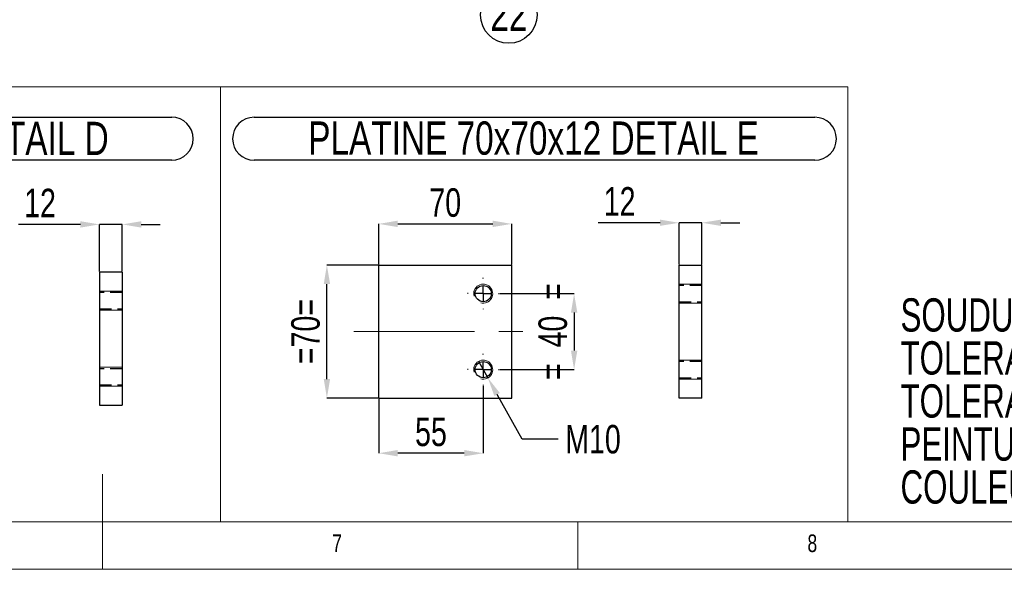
# Model space of a CAD drawing. Header units: millimetres. Extents: x 5 to 3649, y 4 to 418.
# Tile 41 of 105: x 1507 to 1611, y 4 to 62. Entities that reach past the tile are written whole.
import ezdxf

# ---------------------------------------------------------------- set-up
doc = ezdxf.new("R2010")
doc.units = ezdxf.units.MM
doc.header["$PDSIZE"] = -1
doc.linetypes.add('CENTERX2', pattern=[20.32, 12.7, -2.54, 2.54, -2.54])
doc.linetypes.add('HIDDEN', pattern=[1.905, 1.27, -0.635])
for name, color, linetype in [('COTES', 1, 'Continuous'), ('NOTES', 6, 'Continuous'), ('TRAIT-FINS', 9, 'Continuous'), ('TRAIT-MIXTES', 3, 'CENTERX2'), ('TRAIT-TIRET', 2, 'HIDDEN')]:
    doc.layers.add(name, color=color, linetype=linetype)
doc.layers.add('TRAIT-FORT', color=4, linetype='Continuous', lineweight=25)
doc.styles.add('SLDTEXTSTYLE0', font='TXT', dxfattribs={"width": 0.75})
doc.styles.add('SLDTEXTSTYLE1', font='TXT', dxfattribs={"width": 0.703217})
doc.dimstyles.new('SLDDIMSTYLE3', dxfattribs={"dimtxt": 3, "dimasz": 2, "dimexe": 0, "dimexo": 0.0625, "dimgap": 0.75, "dimtad": 1, "dimdec": 0, "dimlfac": 5, "dimrnd": 1e-09, "dimzin": 12, "dimdsep": 46, "dimtxsty": 'SLDTEXTSTYLE0', "dimsah": 1, "dimcen": 0.09, "dimadec": 0, "dimazin": 3, "dimtfac": 1, "dimtdec": 0, "dimtmove": 0, "dimatfit": 0, "dimfxl": 1, "dimfrac": 2, "dimtolj": 1, "dimtzin": 12, "dimarcsym": 0})
doc.dimstyles.new('SLDDIMSTYLE4', dxfattribs={"dimtxt": 3, "dimasz": 2, "dimexe": 0, "dimexo": 0.0625, "dimgap": 0.75, "dimtad": 1, "dimdec": 0, "dimlfac": 5, "dimrnd": 1e-09, "dimzin": 12, "dimdsep": 46, "dimtxsty": 'SLDTEXTSTYLE0', "dimsah": 1, "dimcen": 0.09, "dimadec": 0, "dimazin": 3, "dimtfac": 1, "dimtdec": 0, "dimtofl": 0, "dimtmove": 0, "dimatfit": 3, "dimfxl": 1, "dimfrac": 2, "dimtolj": 1, "dimtzin": 12, "dimarcsym": 0})
doc.dimstyles.new('SLDDIMSTYLE5', dxfattribs={"dimtxt": 3, "dimasz": 2, "dimexe": 0, "dimexo": 0.0625, "dimgap": 0.75, "dimtad": 0, "dimtih": 1, "dimtoh": 1, "dimdec": 0, "dimlfac": 5, "dimrnd": 1e-09, "dimzin": 12, "dimdsep": 46, "dimtxsty": 'SLDTEXTSTYLE0', "dimblk1": 'NONE', "dimsah": 1, "dimcen": 0, "dimadec": 0, "dimazin": 3, "dimtfac": 1, "dimtdec": 0, "dimtmove": 0, "dimatfit": 3, "dimldrblk": 'NONE', "dimfxl": 1, "dimfrac": 2, "dimtolj": 1, "dimtzin": 12, "dimarcsym": 0})

# ---------------------------------------------------------------- blocks, each defined once
blk = doc.blocks.new('SW_NOTE_74')
at = {"layer": 'NOTES', "color": 0, "char_height": 3.5, "attachment_point": 1, "style": 'SLDTEXTSTYLE1'}
for s, insert in [('SOUDURES :  A=3 CONTINUE ETANCHE', (0, 4.51)), ('TOLERANCE GENERALE : ± 1 mm', (0, -0.01)), ('TOLERANCE DE PLANEITE : ± 1 mm/m', (0, -4.54)), ('PEINTURE EPOXY EP: 60µ', (0, -9.07)), ('COULEUR : BLANC RAL 9010', (0, -13.59))]:
    blk.add_mtext(s, dxfattribs=dict(at, insert=insert))
blk = doc.blocks.new('SW_NOTE_79')
at = {"layer": 'NOTES', "color": 0}
for p, q in [((-0.11, 4.99), (62.41, 4.99)), ((62.41, 0.46), (-0.11, 0.46))]:
    blk.add_line(p, q, dxfattribs=at)
for centre, start, end in [((-0.11, 2.73), 90, 270), ((62.41, 2.73), 270, 90)]:
    blk.add_arc(centre, 2.26, start, end, dxfattribs=at)
at = {"layer": 'NOTES', "color": 0, "insert": (31.01, 4.51), "char_height": 3.5, "attachment_point": 2, "style": 'SLDTEXTSTYLE0'}
blk.add_mtext('PLATINE 150x70x12 DETAIL D', dxfattribs=at)
blk = doc.blocks.new('*D2090')
at = {"layer": 'COTES', "color": 0, "lineweight": -2, "transparency": 16777216}
for p, q in [((1557.87, 33.39), (1565.72, 33.39)), ((1565.72, 31.39), (1565.72, 27.39)), ((1557.87, 25.39), (1565.72, 25.39))]:
    blk.add_line(p, q, dxfattribs=at)
at = {"layer": 'COTES', "color": 0, "transparency": 16777216}
for points in [[(1565.39, 31.39), (1566.06, 31.39), (1565.72, 33.39)], [(1565.39, 27.39), (1566.06, 27.39), (1565.72, 25.39)]]:
    blk.add_solid(points, dxfattribs=at)
at = {"layer": 'Defpoints', "color": 0, "transparency": 16777216}
for p in [(1557.81, 33.39), (1557.81, 25.39), (1565.72, 25.39)]:
    blk.add_point(p, dxfattribs=at)
at = {"layer": 'COTES', "color": 0, "transparency": 16777216, "insert": (1561.97, 29.39), "char_height": 3, "attachment_point": 2, "rotation": 90, "style": 'SLDTEXTSTYLE0'}
blk.add_mtext('\\A1;=  40  =', dxfattribs=at)
blk = doc.blocks.new('*D2091')
at = {"layer": 'COTES', "color": 0, "lineweight": -2, "transparency": 16777216}
for p, q in [((1545.16, 36.45), (1545.16, 40.72)), ((1547.16, 40.72), (1557.16, 40.72)), ((1559.16, 36.45), (1559.16, 40.72))]:
    blk.add_line(p, q, dxfattribs=at)
at = {"layer": 'COTES', "color": 0, "transparency": 16777216}
for points in [[(1547.16, 41.06), (1547.16, 40.39), (1545.16, 40.72)], [(1557.16, 41.06), (1557.16, 40.39), (1559.16, 40.72)]]:
    blk.add_solid(points, dxfattribs=at)
at = {"layer": 'Defpoints', "color": 0, "transparency": 16777216}
for p in [(1559.16, 40.72), (1545.16, 36.39), (1559.16, 36.39)]:
    blk.add_point(p, dxfattribs=at)
at = {"layer": 'COTES', "color": 0, "transparency": 16777216, "insert": (1552.16, 44.47), "char_height": 3, "attachment_point": 2, "style": 'SLDTEXTSTYLE0'}
blk.add_mtext('\\A1;70', dxfattribs=at)
blk = doc.blocks.new('*D2092')
at = {"layer": 'COTES', "color": 0, "lineweight": -2, "transparency": 16777216}
for p, q in [((1545.1, 36.39), (1539.71, 36.39)), ((1539.71, 24.39), (1539.71, 34.39)), ((1545.1, 22.39), (1539.71, 22.39))]:
    blk.add_line(p, q, dxfattribs=at)
at = {"layer": 'COTES', "color": 0, "transparency": 16777216}
for points in [[(1539.38, 34.39), (1540.05, 34.39), (1539.71, 36.39)], [(1539.38, 24.39), (1540.05, 24.39), (1539.71, 22.39)]]:
    blk.add_solid(points, dxfattribs=at)
at = {"layer": 'Defpoints', "color": 0, "transparency": 16777216}
for p in [(1539.71, 36.39), (1545.16, 36.39), (1545.16, 22.39)]:
    blk.add_point(p, dxfattribs=at)
at = {"layer": 'COTES', "color": 0, "transparency": 16777216, "insert": (1535.96, 29.39), "char_height": 3, "attachment_point": 2, "rotation": 90, "style": 'SLDTEXTSTYLE0'}
blk.add_mtext('\\A1;=70=', dxfattribs=at)
blk = doc.blocks.new('*D2093')
at = {"layer": 'COTES', "color": 0, "lineweight": -2, "transparency": 16777216}
for p, q in [((1556.16, 23.67), (1556.16, 16.59)), ((1545.16, 22.32), (1545.16, 16.59)), ((1554.16, 16.59), (1547.16, 16.59))]:
    blk.add_line(p, q, dxfattribs=at)
at = {"layer": 'COTES', "color": 0, "transparency": 16777216}
for points in [[(1547.16, 16.93), (1547.16, 16.26), (1545.16, 16.59)], [(1554.16, 16.93), (1554.16, 16.26), (1556.16, 16.59)]]:
    blk.add_solid(points, dxfattribs=at)
at = {"layer": 'Defpoints', "color": 0, "transparency": 16777216}
for p in [(1556.16, 23.74), (1545.16, 22.39), (1545.16, 16.59)]:
    blk.add_point(p, dxfattribs=at)
at = {"layer": 'COTES', "color": 0, "transparency": 16777216, "insert": (1550.66, 20.34), "char_height": 3, "attachment_point": 2, "style": 'SLDTEXTSTYLE0'}
blk.add_mtext('\\A1;55', dxfattribs=at)
blk = doc.blocks.new('*D2094')
at = {"layer": 'COTES', "color": 0, "lineweight": -2, "transparency": 16777216}
for p, q in [((1555.67, 26.26), (1556.65, 24.51)), ((1560.24, 18.07), (1557.62, 22.77)), ((1564.03, 18.07), (1560.24, 18.07))]:
    blk.add_line(p, q, dxfattribs=at)
at = {"layer": 'COTES', "color": 0, "transparency": 16777216}
blk.add_solid([(1557.91, 22.93), (1557.33, 22.61), (1556.65, 24.51)], dxfattribs=at)
at = {"layer": 'Defpoints', "color": 0, "transparency": 16777216}
for p in [(1555.67, 26.26), (1556.65, 24.51)]:
    blk.add_point(p, dxfattribs=at)
at = {"layer": 'COTES', "color": 0, "transparency": 16777216, "insert": (1564.78, 19.57), "char_height": 3, "attachment_point": 1, "style": 'SLDTEXTSTYLE0'}
blk.add_mtext('\\A1;M10', dxfattribs=at)
blk = doc.blocks.new('_None')
blk = doc.blocks.new('SW_NOTE_81')
at = {"layer": 'NOTES', "color": 0}
for p, q in [((-0.09, 4.95), (58.91, 4.95)), ((58.91, 0.43), (-0.09, 0.43))]:
    blk.add_line(p, q, dxfattribs=at)
for centre, start, end in [((-0.09, 2.69), 90, 270), ((58.91, 2.69), 270, 90)]:
    blk.add_arc(centre, 2.26, start, end, dxfattribs=at)
at = {"layer": 'NOTES', "color": 0, "insert": (29.31, 4.51), "char_height": 3.5, "attachment_point": 2, "style": 'SLDTEXTSTYLE0'}
blk.add_mtext('PLATINE 70x70x12 DETAIL E', dxfattribs=at)
blk = doc.blocks.new('SW_CENTERMARKSYMBOL_232')
at = {"layer": 'TRAIT-MIXTES', "color": 0}
for p, q in [((0, 1.6), (0, 1.65)), ((-1.6, 0), (-1.65, 0)), ((0, 0), (-0.8, 0)), ((0, 0), (0, 0.8)), ((0, 0), (0, -0.8)), ((0, 0), (0.8, 0)), ((1.6, 0), (1.65, 0)), ((0, -1.6), (0, -1.65))]:
    blk.add_line(p, q, dxfattribs=at)
blk = doc.blocks.new('SW_CENTERMARKSYMBOL_233')
at = {"layer": 'TRAIT-MIXTES', "color": 0}
for p, q in [((0, 1.6), (0, 1.65)), ((-1.6, 0), (-1.65, 0)), ((0, 0), (-0.8, 0)), ((0, 0), (0, 0.8)), ((0, 0), (0, -0.8)), ((0, 0), (0.8, 0)), ((1.6, 0), (1.65, 0)), ((0, -1.6), (0, -1.65))]:
    blk.add_line(p, q, dxfattribs=at)
blk = doc.blocks.new('SW_NOTE_87')
at = {"layer": 'NOTES', "color": 0}
blk.add_circle((2.22, -1.99), 2.98, dxfattribs=at)
at = {"layer": 'NOTES', "color": 0, "insert": (2.23, -0.17), "char_height": 3.5, "attachment_point": 2, "style": 'SLDTEXTSTYLE0'}
blk.add_mtext('22', dxfattribs=at)
blk = doc.blocks.new('*D2164')
at = {"layer": 'COTES', "color": 0, "lineweight": -2, "transparency": 16777216}
for p, q in [((1513.78, 40.67), (1507.28, 40.67)), ((1515.78, 35.7), (1515.78, 40.67)), ((1518.18, 40.67), (1515.78, 40.67)), ((1518.18, 35.7), (1518.18, 40.67)), ((1520.18, 40.67), (1522.18, 40.67))]:
    blk.add_line(p, q, dxfattribs=at)
at = {"layer": 'COTES', "color": 0, "transparency": 16777216}
for points in [[(1513.78, 41), (1513.78, 40.33), (1515.78, 40.67)], [(1520.18, 41), (1520.18, 40.33), (1518.18, 40.67)]]:
    blk.add_solid(points, dxfattribs=at)
at = {"layer": 'Defpoints', "color": 0, "transparency": 16777216}
for p in [(1515.78, 40.67), (1515.78, 35.64), (1518.18, 35.64)]:
    blk.add_point(p, dxfattribs=at)
at = {"layer": 'COTES', "color": 0, "transparency": 16777216, "insert": (1509.53, 44.42), "char_height": 3, "attachment_point": 2, "style": 'SLDTEXTSTYLE0'}
blk.add_mtext('\\A1;12', dxfattribs=at)
blk = doc.blocks.new('*D2165')
at = {"layer": 'COTES', "color": 0, "lineweight": -2, "transparency": 16777216}
for p, q in [((1574.76, 40.84), (1568.26, 40.84)), ((1576.76, 36.45), (1576.76, 40.84)), ((1579.16, 40.84), (1576.76, 40.84)), ((1579.16, 36.45), (1579.16, 40.84)), ((1581.16, 40.84), (1583.16, 40.84))]:
    blk.add_line(p, q, dxfattribs=at)
at = {"layer": 'COTES', "color": 0, "transparency": 16777216}
for points in [[(1574.76, 41.17), (1574.76, 40.51), (1576.76, 40.84)], [(1581.16, 41.17), (1581.16, 40.51), (1579.16, 40.84)]]:
    blk.add_solid(points, dxfattribs=at)
at = {"layer": 'Defpoints', "color": 0, "transparency": 16777216}
for p in [(1579.16, 40.84), (1576.76, 36.39), (1579.16, 36.39)]:
    blk.add_point(p, dxfattribs=at)
at = {"layer": 'COTES', "color": 0, "transparency": 16777216, "insert": (1570.51, 44.59), "char_height": 3, "attachment_point": 2, "style": 'SLDTEXTSTYLE0'}
blk.add_mtext('\\A1;12', dxfattribs=at)

msp = doc.modelspace()

# ---------------------------------------------------------------- linework, layer by layer
at = {"lineweight": 18}
for p, q in [((1457.763565, 55.134902), (1528.514831, 55.134902)), ((1528.514831, 9.377231), (1528.514831, 55.134902)), ((1528.514831, 9.377231), (1528.514831, 55.134902)), ((1528.514831, 55.134902), (1594.514963, 55.134902)), ((1594.514963, 9.377231), (1594.514963, 55.134902)), ((1516.100449, 4.377231), (1516.100449, 14.377231)), ((1229.100449, 9.377231), (1803.100449, 9.377231)), ((1457.763565, 9.377231), (1528.514831, 9.377231)), ((1528.514831, 9.377231), (1594.514963, 9.377231)), ((1566.100449, 4.377231), (1566.100449, 9.377231)), ((1224.100449, 4.377231), (1808.100449, 4.377231))]:
    msp.add_line(p, q, dxfattribs=at)
at = {"layer": 'TRAIT-FINS', "lineweight": 18}
for p, q in [((1579.159324, 34.387131), (1576.759324, 34.387131)), ((1518.176643, 33.636848), (1515.776643, 33.636848)), ((1515.776643, 33.636848), (1515.776643, 31.636848)), ((1518.176643, 33.636848), (1515.776643, 33.636848)), ((1515.776643, 33.636848), (1515.776643, 31.636848)), ((1579.159324, 32.387131), (1576.759324, 32.387131)), ((1518.176643, 31.636848), (1515.776643, 31.636848)), ((1518.176643, 31.636848), (1515.776643, 31.636848)), ((1579.159324, 26.387131), (1576.759324, 26.387131)), ((1518.176643, 25.636848), (1515.776643, 25.636848)), ((1515.776643, 25.636848), (1515.776643, 23.636848)), ((1518.176643, 25.636848), (1515.776643, 25.636848)), ((1515.776643, 25.636848), (1515.776643, 23.636848)), ((1579.159324, 24.387131), (1576.759324, 24.387131)), ((1518.176643, 23.636848), (1515.776643, 23.636848)), ((1518.176643, 23.636848), (1515.776643, 23.636848))]:
    msp.add_line(p, q, dxfattribs=at)
for centre in [(1556.15904, 33.387131), (1556.15904, 25.387131)]:
    msp.add_arc(centre, 1, 255, 195, dxfattribs=at)
at = {"layer": 'TRAIT-FORT', "lineweight": 25}
for p, q in [((1545.159045, 36.387169), (1559.159032, 36.387169)), ((1545.159045, 22.38723), (1545.159045, 36.387169)), ((1559.159032, 22.38723), (1559.159032, 36.387169)), ((1576.759324, 36.387131), (1579.159324, 36.387131)), ((1576.759324, 22.387131), (1576.759324, 36.387131)), ((1579.159324, 22.387131), (1579.159324, 36.387131)), ((1515.776643, 35.636848), (1515.776643, 21.636848)), ((1518.176643, 35.636848), (1515.776643, 35.636848)), ((1518.176643, 35.636848), (1518.176643, 21.636848)), ((1545.159045, 22.38723), (1559.159032, 22.38723)), ((1579.159324, 22.387131), (1576.759324, 22.387131)), ((1515.776643, 21.636848), (1518.176643, 21.636848))]:
    msp.add_line(p, q, dxfattribs=at)
for centre in [(1556.15904, 33.387131), (1556.15904, 25.387131)]:
    msp.add_circle(centre, 0.85, dxfattribs=at)
at = {"layer": 'TRAIT-MIXTES', "lineweight": 18}
msp.add_line((1542.547299, 29.387131), (1560.447509, 29.387131), dxfattribs=at)
at = {"layer": 'TRAIT-TIRET'}
for p, q in [((1579.159324, 34.237131), (1576.759324, 34.237131)), ((1518.176643, 33.486848), (1515.776643, 33.486848)), ((1576.759324, 32.537131), (1579.159324, 32.537131)), ((1515.776643, 31.786848), (1518.176643, 31.786848)), ((1579.159324, 26.237131), (1576.759324, 26.237131)), ((1518.176643, 25.486848), (1515.776643, 25.486848)), ((1576.759324, 24.537131), (1579.159324, 24.537131)), ((1515.776643, 23.786848), (1518.176643, 23.786848))]:
    msp.add_line(p, q, dxfattribs=at)

# ---------------------------------------------------------------- block references
at = {"layer": 'NOTES'}
for name, p in [('SW_NOTE_87', (1556.63008, 64.695036)), ('SW_NOTE_79', (1460.969909, 46.955454)), ('SW_NOTE_81', (1532.143062, 46.992389)), ('SW_NOTE_74', (1600.063161, 28.380707))]:
    msp.add_blockref(name, p, dxfattribs=at)
at = {"layer": 'TRAIT-MIXTES'}
for name, p in [('SW_CENTERMARKSYMBOL_233', (1556.15904, 33.387131)), ('SW_CENTERMARKSYMBOL_232', (1556.15904, 25.387131))]:
    msp.add_blockref(name, p, dxfattribs=at)

# ---------------------------------------------------------------- texts
at = {"layer": 'NOTES', "char_height": 1.852083, "attachment_point": 1, "style": 'SLDTEXTSTYLE0'}
for s, insert in [('7', (1540.267123, 8.045247)), ('8', (1590.267123, 8.045247))]:
    msp.add_mtext(s, dxfattribs=dict(at, insert=insert))

# ---------------------------------------------------------------- dimensions: what is measured, and where the dimension line sits
at = {"layer": 'COTES'}
for base, p1, p2, dimstyle, picture, middle in [((1579.159324, 40.841133), (1576.759324, 36.387131), (1579.159324, 36.387131), 'SLDDIMSTYLE3', '*D2165', (1570.509324, 40.841133)), ((1515.776643, 40.667769), (1518.176643, 35.636848), (1515.776643, 35.636848), 'SLDDIMSTYLE3', '*D2164', (1509.526643, 40.667769)), ((1559.15904, 40.724249), (1545.15904, 36.387131), (1559.15904, 36.387131), 'SLDDIMSTYLE4', '*D2091', (1552.15904, 40.724249)), ((1545.15904, 16.591856), (1556.15904, 23.737131), (1545.15904, 22.387131), 'SLDDIMSTYLE4', '*D2093', (1550.65904, 16.591856))]:
    dim = msp.add_linear_dim(base=base, p1=p1, p2=p2, dimstyle=dimstyle, dxfattribs=at)
    dim.commit()
    dim.dimension.update_dxf_attribs({"geometry": picture, "text_midpoint": middle, "dimtype": 160})
for base, p1, p2, text, dimstyle, picture, middle in [((1539.711817, 36.387131), (1545.15904, 22.387131), (1545.15904, 36.387131), '=<>=', 'SLDDIMSTYLE4', '*D2092', (1539.711817, 29.387131)), ((1565.722779, 25.387131), (1557.80904, 33.387131), (1557.80904, 25.387131), '=  <>  =', 'SLDDIMSTYLE3', '*D2090', (1565.722779, 29.387131))]:
    dim = msp.add_linear_dim(base=base, p1=p1, p2=p2, angle=90, text=text, dimstyle=dimstyle, dxfattribs=at)
    dim.commit()
    dim.dimension.update_dxf_attribs({"geometry": picture, "text_midpoint": middle, "dimtype": 160})
dim = msp.add_diameter_dim_2p(p1=(1555.67167, 26.260327), p2=(1556.646409, 24.513935), text='M10', dimstyle='SLDDIMSTYLE5', override={"dimpost": '<>'}, dxfattribs=at)
dim.commit()
dim.dimension.update_dxf_attribs({"geometry": '*D2094', "text_midpoint": (1567.214212, 18.069268), "dimtype": 163})

doc.saveas('drawing.dxf')
